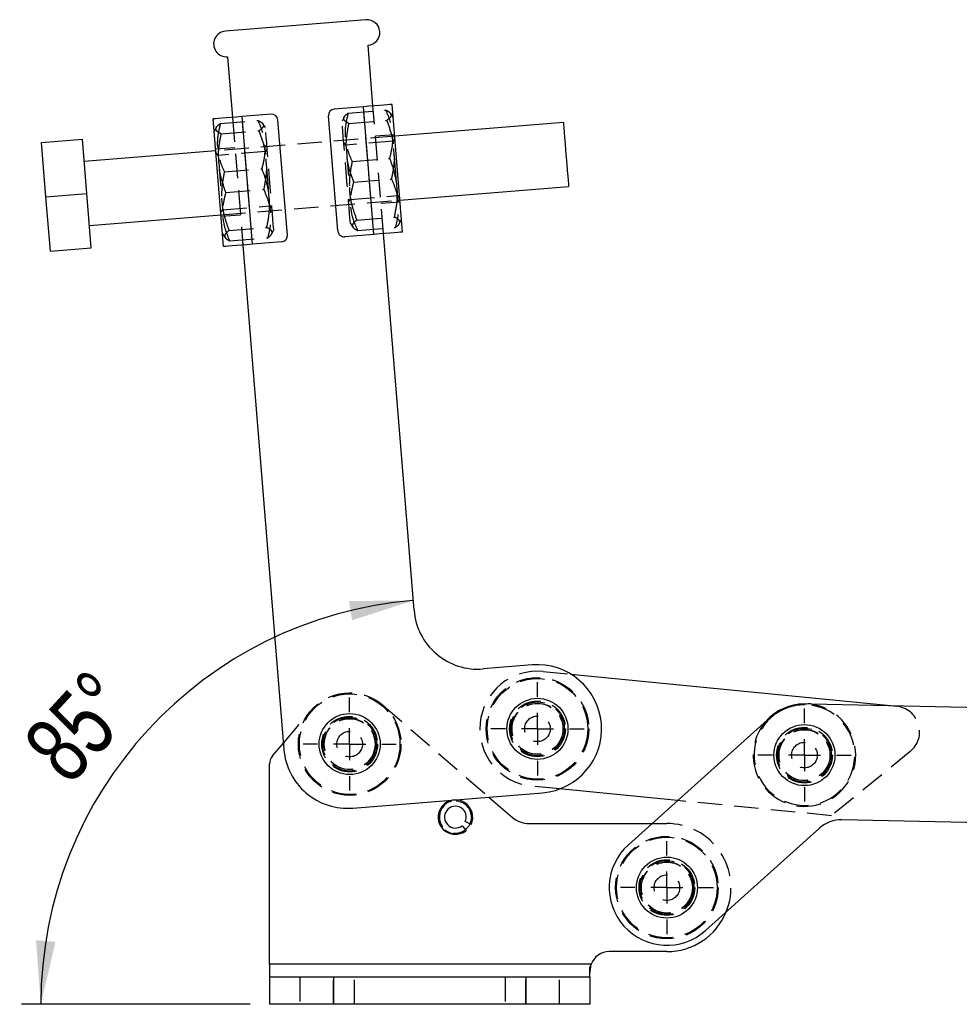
# Model space of a CAD drawing. Extents: x 32 to 386, y 7 to 320.
# Tile 3 of 9: x 43 to 92, y 229 to 280. Entities that reach past the tile are written whole.
import ezdxf

# ---------------------------------------------------------------- set-up
doc = ezdxf.new("R2010")
doc.units = 0
doc.linetypes.add('HIDDEN', pattern=[1.905, 1.27, -0.635])
doc.layers.get('0').update_dxf_attribs({"linetype": 'CONTINUOUS'})
doc.styles.add('SLDTEXTSTYLE0', font='TXT', dxfattribs={"width": 0.75})
doc.dimstyles.new('SLDDIMSTYLE3', dxfattribs={"dimtxt": 3.5, "dimasz": 3.302, "dimexe": 0, "dimexo": 0.0625, "dimgap": 0.875, "dimtad": 1, "dimdec": 4, "dimlfac": 3, "dimzin": 12, "dimtxsty": 'SLDTEXTSTYLE0', "dimsah": 1, "dimcen": 0.09, "dimazin": 3, "dimtfac": 1, "dimtdec": 0, "dimtofl": 0, "dimtmove": 0, "dimatfit": 3, "dimtolj": 1, "dimtzin": 12})

# ---------------------------------------------------------------- blocks, each defined once
blk = doc.blocks.new('_D_9')
at = {"color": 179, "linetype": 'CONTINUOUS'}
blk.add_line((55.458, 228.855), (43.561, 228.855), dxfattribs=at)
blk.add_arc((65.639, 228.855), 21.077, 94.6496, 180, dxfattribs=at)
for points in [[(63.93, 249.863), (60.589, 249.842), (60.75, 248.839)], [(44.561, 228.855), (45.324, 232.108), (44.311, 232.186)]]:
    blk.add_solid(points, dxfattribs=at)
at = {"color": 179, "linetype": 'CONTINUOUS', "insert": (43.463, 242.547, 0.033), "char_height": 3.5, "attachment_point": 1, "rotation": 47.3776, "style": 'SLDTEXTSTYLE0'}
blk.add_mtext('85°', dxfattribs=at)
blk = doc.blocks.new('SW_CENTERMARKSYMBOL_8')
at = {"color": 0, "linetype": 'CONTINUOUS'}
for p, q in [((0, 1.667), (0, 2.421)), ((0, 0), (0, 0.833)), ((-1.667, 0), (-2.421, 0)), ((0, 0), (-0.833, 0)), ((0, 0), (0, -0.833)), ((0, 0), (0.833, 0)), ((1.667, 0), (2.421, 0)), ((0, -1.667), (0, -2.421))]:
    blk.add_line(p, q, dxfattribs=at)
blk = doc.blocks.new('SW_CENTERMARKSYMBOL_9')
at = {"color": 0, "linetype": 'CONTINUOUS'}
for p, q in [((0, 1.667), (0, 2.421)), ((0, 0), (0, 0.833)), ((-1.667, 0), (-2.421, 0)), ((0, 0), (-0.833, 0)), ((0, 0), (0, -0.833)), ((0, 0), (0.833, 0)), ((1.667, 0), (2.421, 0)), ((0, -1.667), (0, -2.421))]:
    blk.add_line(p, q, dxfattribs=at)
blk = doc.blocks.new('SW_CENTERMARKSYMBOL_10')
at = {"color": 0, "linetype": 'CONTINUOUS'}
for p, q in [((0, 1.667), (0, 2.421)), ((0, 0), (0, 0.833)), ((-1.667, 0), (-2.421, 0)), ((0, 0), (-0.833, 0)), ((0, 0), (0, -0.833)), ((0, 0), (0.833, 0)), ((1.667, 0), (2.421, 0)), ((0, -1.667), (0, -2.421))]:
    blk.add_line(p, q, dxfattribs=at)
blk = doc.blocks.new('SW_CENTERMARKSYMBOL_11')
at = {"color": 0, "linetype": 'CONTINUOUS'}
for p, q in [((0, 1.667), (0, 2.421)), ((0, 0), (0, 0.833)), ((-1.667, 0), (-2.421, 0)), ((0, 0), (-0.833, 0)), ((0, 0), (0, -0.833)), ((0, 0), (0.833, 0)), ((1.667, 0), (2.421, 0)), ((0, -1.667), (0, -2.421))]:
    blk.add_line(p, q, dxfattribs=at)

msp = doc.modelspace()

# ---------------------------------------------------------------- linework, layer by layer
at = {"color": 7, "linetype": 'CONTINUOUS'}
for p, q in [((61.472006, 280.087637), (54.162806, 279.493185)), ((61.836783, 275.602447), (61.580089, 278.758692)), ((54.270889, 278.16424), (54.527583, 275.007995)), ((63.373903, 269.038781), (62.833493, 275.683507)), ((56.537613, 275.171468), (55.025938, 275.048526)), ((61.338429, 275.561916), (59.826753, 275.438972)), ((61.87884, 268.917188), (61.338429, 275.561916)), ((54.071285, 268.282205), (53.530875, 274.926933)), ((55.566349, 268.403798), (55.025938, 275.048526)), ((57.38324, 268.886), (56.89687, 274.866253)), ((60.007907, 269.099461), (59.521538, 275.079714)), ((71.739635, 274.735669), (62.968595, 274.022326)), ((44.601024, 273.699025), (46.727336, 273.871955)), ((44.830698, 270.875014), (44.601024, 273.699025)), ((46.95701, 271.047947), (46.727336, 273.871955)), ((53.665978, 273.265751), (46.821908, 272.709128)), ((44.830698, 270.875014), (46.95701, 271.047947)), ((47.186686, 268.223939), (46.95701, 271.047947)), ((63.238801, 270.699963), (72.00984, 271.413304)), ((45.060372, 268.051006), (44.830698, 270.875014)), ((47.092113, 269.386766), (53.936183, 269.943389)), ((57.078024, 268.526743), (55.566349, 268.403798)), ((61.87884, 268.917188), (60.367164, 268.794246)), ((63.971406, 249.355774), (62.377194, 268.957719)), ((45.060372, 268.051006), (47.186686, 268.223939)), ((55.067994, 268.363267), (57.202616, 242.116595)), ((70.122195, 246.511673), (67.563975, 246.303615)), ((72.132181, 246.032595), (88.754215, 244.396886)), ((84.278893, 244.488588), (84.401513, 244.485767)), ((84.635337, 244.488757), (94.098434, 244.277684)), ((75.120537, 237.160621), (82.334212, 243.636676)), ((56.615382, 241.781224), (57.175926, 242.444763)), ((56.457984, 230.938239), (56.457984, 241.351003)), ((60.795185, 239.064436), (70.662605, 239.866946)), ((77.679301, 239.457744), (71.544583, 240.061437)), ((67.869443, 239.63978), (69.08199, 238.587783)), ((66.938177, 238.209971), (66.640058, 238.359089)), ((69.955763, 238.261573), (76.346886, 238.261573)), ((93.964639, 238.279176), (86.216522, 238.451996)), ((66.474535, 238.148996), (66.689278, 237.894052)), ((85.06596, 238.025956), (79.128765, 232.695857)), ((77.124651, 231.594906), (74.124651, 231.594906)), ((56.457984, 230.938239), (56.457984, 230.271573)), ((73.185437, 230.938239), (56.457984, 230.938239)), ((73.124651, 230.423426), (73.185437, 230.938239)), ((73.124651, 230.423426), (73.185437, 230.938239)), ((73.124651, 230.271573), (73.124651, 230.773499)), ((56.457984, 230.271573), (56.457984, 228.854906)), ((59.791318, 230.271573), (56.457984, 230.271573)), ((59.791318, 230.271573), (59.791318, 228.854906)), ((69.791317, 230.271573), (59.791318, 230.271573)), ((69.791317, 230.271573), (69.791317, 228.854906)), ((73.124651, 230.271573), (69.791317, 230.271573)), ((73.124651, 230.271573), (73.124651, 228.854906)), ((59.791318, 228.854906), (56.457984, 228.854906)), ((69.791317, 228.854906), (59.791318, 228.854906)), ((73.124651, 228.854906), (69.791317, 228.854906))]:
    msp.add_line(p, q, dxfattribs=at)
at = {"color": 7, "linetype": 'HIDDEN'}
for p, q in [((60.545614, 275.226704), (62.507228, 275.386241)), ((61.87884, 268.917188), (61.338429, 275.561916)), ((62.377194, 268.957719), (61.836783, 275.602447)), ((62.887534, 275.019034), (62.752517, 275.214391)), ((53.900887, 274.686294), (55.862501, 274.845831)), ((54.527583, 275.007995), (55.067994, 268.363267)), ((55.566349, 268.403798), (55.025938, 275.048526)), ((56.242806, 274.478624), (56.10779, 274.673981)), ((60.331318, 275.017477), (60.229643, 274.802871)), ((60.589164, 274.691231), (62.550777, 274.850768)), ((53.686591, 274.477067), (53.584915, 274.26246)), ((53.944437, 274.150821), (55.90605, 274.310358)), ((62.968595, 274.022326), (53.665978, 273.265751)), ((60.429435, 273.564992), (60.319533, 273.697607)), ((62.890396, 273.765141), (60.429435, 273.564992)), ((62.96184, 274.105385), (61.965131, 274.024325)), ((62.977424, 273.913771), (62.890396, 273.765141)), ((54.655931, 273.429873), (53.659222, 273.34881)), ((53.784708, 273.024581), (53.674805, 273.157196)), ((56.245668, 273.224731), (53.784708, 273.024581)), ((56.332697, 273.37336), (56.245668, 273.224731)), ((60.750396, 272.708766), (62.71201, 272.868303)), ((54.105669, 272.168355), (56.067282, 272.327892)), ((60.837495, 271.637822), (62.799109, 271.797359)), ((54.192768, 271.097411), (56.154381, 271.256948)), ((53.936183, 269.943389), (63.238801, 270.699963)), ((60.572081, 270.592351), (60.65911, 270.740983)), ((60.65911, 270.740983), (63.12007, 270.941131)), ((62.248847, 270.535841), (63.245556, 270.616904)), ((63.12007, 270.941131), (63.229972, 270.808518)), ((53.927354, 270.051941), (54.014382, 270.200573)), ((54.014382, 270.200573), (56.475343, 270.40072)), ((56.475343, 270.40072), (56.585245, 270.268107)), ((53.942938, 269.860329), (54.939647, 269.941389)), ((60.998728, 269.655357), (62.960341, 269.814893)), ((63.218187, 269.488647), (63.319862, 269.703254)), ((54.354, 269.114946), (56.315614, 269.274483)), ((56.57346, 268.948237), (56.675135, 269.162843)), ((60.661971, 269.48709), (60.796988, 269.291733)), ((61.042277, 269.119883), (63.003891, 269.27942)), ((54.017244, 268.94668), (54.152261, 268.751323)), ((54.39755, 268.579473), (56.359164, 268.73901)), ((70.686199, 246.174889), (72.132181, 246.032595)), ((62.372198, 244.409153), (67.869443, 239.63978)), ((88.754215, 244.396886), (89.067067, 244.3661)), ((57.175926, 242.444763), (58.587575, 244.115788)), ((89.778948, 242.005714), (85.686674, 238.66977)), ((71.544583, 240.061437), (70.098601, 240.203731)), ((85.686674, 238.66977), (77.679301, 239.457744)), ((76.346886, 238.261573), (77.124651, 238.261573)), ((73.185437, 230.938239), (56.457984, 230.938239)), ((58.041317, 230.271573), (58.041317, 228.854906)), ((59.791318, 228.854906), (59.791318, 230.271573)), ((60.874651, 228.854906), (60.874651, 230.271573)), ((68.707984, 230.271573), (68.707984, 228.854906)), ((69.791317, 228.854906), (69.791317, 230.271573)), ((71.541317, 228.854906), (71.541317, 230.271573))]:
    msp.add_line(p, q, dxfattribs=at)
at = {"color": 7, "linetype": 'CONTINUOUS', "flags": 128}
for points in [[(62.833493, 275.683507), (62.804765, 275.681173), (62.719688, 275.674253), (62.581529, 275.663015), (62.395599, 275.647893), (62.169042, 275.629468), (61.910565, 275.608447), (61.630102, 275.585636), (61.338429, 275.561916)], [(55.025938, 275.048526), (54.734265, 275.024804), (54.453802, 275.001995), (54.195325, 274.980972), (53.968768, 274.962547), (53.782839, 274.947424), (53.644679, 274.936189), (53.559602, 274.92927), (53.530875, 274.926933)], [(71.739635, 274.735669), (71.741042, 274.718369), (71.748349, 274.628535), (71.761565, 274.466035), (71.780073, 274.238467), (71.803007, 273.956475), (71.829295, 273.633239), (71.857708, 273.283879), (71.886918, 272.924726), (71.915558, 272.572577), (71.942289, 272.243894)], [(71.942289, 272.243894), (71.965862, 271.954052), (71.985174, 271.716599), (71.999322, 271.542641), (72.007644, 271.440307), (72.00984, 271.413304)], [(63.373903, 269.038781), (63.345176, 269.036444), (63.260098, 269.029525), (63.12194, 269.01829), (62.936009, 269.003167), (62.709452, 268.984742), (62.450976, 268.963719), (62.170512, 268.94091), (61.87884, 268.917188)], [(55.566349, 268.403798), (55.274677, 268.380078), (54.994212, 268.357267), (54.735736, 268.336246), (54.509179, 268.317818), (54.323249, 268.302699), (54.185091, 268.291461), (54.100012, 268.284542), (54.071285, 268.282205)], [(66.878538, 238.239802), (66.798832, 238.105085), (66.646318, 237.945054)]]:
    msp.add_lwpolyline(points, dxfattribs=at)
at = {"color": 7, "linetype": 'HIDDEN', "flags": 128}
for points in [[(60.661971, 269.48709), (60.660084, 269.510289), (60.652186, 269.607405), (60.638351, 269.777521), (60.618976, 270.015746), (60.59462, 270.315227), (60.565982, 270.667344), (60.533887, 271.061971), (60.499259, 271.487755), (60.463093, 271.932443), (60.426429, 272.383248), (60.390323, 272.827198), (60.355813, 273.251521), (60.323892, 273.644012), (60.295478, 273.993378), (60.271389, 274.28957), (60.252318, 274.524065), (60.238813, 274.690119), (60.231263, 274.782953), (60.229643, 274.802871)], [(56.675135, 269.162843), (56.673248, 269.186042), (56.66535, 269.283158), (56.651514, 269.453274), (56.632139, 269.691499), (56.607783, 269.99098), (56.579146, 270.343097), (56.547051, 270.737725), (56.512422, 271.163508), (56.476256, 271.608198), (56.439592, 272.059001), (56.403487, 272.502951), (56.368976, 272.927276), (56.337055, 273.319766), (56.308642, 273.669133), (56.284553, 273.965324), (56.265481, 274.199818), (56.251977, 274.365872), (56.244426, 274.458706), (56.242806, 274.478624)], [(63.02409, 272.12127), (62.997458, 272.448731), (62.971245, 272.771038), (62.946865, 273.070814), (62.92563, 273.331903), (62.908688, 273.540223), (62.89695, 273.684551), (62.89105, 273.7571), (62.890396, 273.765141)], [(56.379363, 271.58086), (56.352731, 271.90832), (56.326518, 272.230627), (56.302137, 272.530404), (56.280903, 272.791492), (56.26396, 272.999813), (56.252223, 273.144138), (56.246322, 273.216687), (56.245668, 273.224731)], [(60.429435, 273.564992), (60.432282, 273.529986), (60.441161, 273.42081), (60.453106, 273.273945)], [(60.455083, 273.249631), (60.455599, 273.243288), (60.474817, 273.006985), (60.49778, 272.724643), (60.523249, 272.411483), (60.549852, 272.084387), (60.576153, 271.760992), (60.600736, 271.458727), (60.622275, 271.193891), (60.639609, 270.98076), (60.651803, 270.830822), (60.6582, 270.752164), (60.65911, 270.740983)], [(53.784708, 273.024581), (53.787555, 272.989576), (53.796434, 272.8804), (53.808378, 272.733534)], [(53.810356, 272.70922), (53.810872, 272.702877), (53.83009, 272.466575), (53.853053, 272.184233), (53.878522, 271.871072), (53.905124, 271.543977), (53.931426, 271.220582), (53.956009, 270.918317), (53.977547, 270.653481), (53.994881, 270.44035), (54.007075, 270.290412), (54.013473, 270.211753), (54.014382, 270.200573)], [(63.12007, 270.941131), (63.120065, 270.941198), (63.116716, 270.982374), (63.107357, 271.097449), (63.092492, 271.280219), (63.072924, 271.520828), (63.049706, 271.806309), (63.02409, 272.12127)], [(56.475343, 270.40072), (56.475338, 270.400785), (56.471989, 270.441964), (56.462629, 270.557038), (56.447765, 270.739808), (56.428197, 270.980417), (56.404979, 271.265899), (56.379363, 271.58086)], [(84.278893, 244.438588), (83.824513, 244.398835), (83.627812, 244.356293)], [(66.957984, 238.594906), (66.917198, 238.337392), (66.878538, 238.239802)]]:
    msp.add_lwpolyline(points, dxfattribs=at)
at = {"color": 7, "linetype": 'HIDDEN'}
for centre, radius in [((70.3924, 243.18931), 2.666667), ((70.3924, 243.18931), 2.616667), ((60.624651, 242.394906), 2.666667), ((60.624651, 242.394906), 2.616667), ((70.3924, 243.18931), 1.45), ((70.3924, 243.18931), 1.4), ((70.3924, 243.18931), 1.333333), ((70.3924, 243.18931), 1.322917), ((60.624651, 242.394906), 1.45), ((60.624651, 242.394906), 1.4), ((60.624651, 242.394906), 1.333333), ((60.624651, 242.394906), 1.322917), ((70.3924, 243.18931), 0.666667), ((60.624651, 242.394906), 0.666667), ((84.278893, 241.821922), 1.45), ((84.278893, 241.821922), 1.4), ((84.278893, 241.821922), 1.333333), ((84.278893, 241.821922), 1.322917), ((84.278893, 241.821922), 0.666667), ((77.124651, 234.928239), 2.666667), ((77.124651, 234.928239), 2.616667), ((77.124651, 234.928239), 1.45), ((77.124651, 234.928239), 1.4), ((77.124651, 234.928239), 1.333333), ((77.124651, 234.928239), 1.322917), ((77.124651, 234.928239), 0.666667)]:
    msp.add_circle(centre, radius, dxfattribs=at)
at = {"color": 7, "linetype": 'CONTINUOUS'}
for centre in [(70.3924, 243.18931), (60.624651, 242.394906), (84.278893, 241.821922), (77.124651, 234.928239)]:
    msp.add_circle(centre, 1.5875, dxfattribs=at)
for centre, radius, start, end in [((61.526047, 279.423165), 0.666667, 274.6495889, 94.6495889), ((54.216847, 278.828713), 0.666667, 94.6495889, 274.6495889), ((56.564634, 274.839233), 0.333333, 4.6495889, 94.6495889), ((59.853774, 275.106736), 0.333333, 94.6495889, 184.6495889), ((60.340144, 269.126481), 0.333333, 184.6495889, 274.6495889), ((57.051004, 268.858978), 0.333333, 274.6495889, 4.6495889), ((67.293769, 249.625979), 3.333333, 184.6495889, 274.6495889), ((70.3924, 243.18931), 3.333333, 274.6495889, 94.6495889), ((84.278893, 241.821922), 2.666667, 90, 138.4151007), ((84.561006, 241.156251), 3.333334, 88.7222432, 131.9158098), ((84.278893, 241.821922), 2.616667, 104.4077355, 121.5270077), ((60.52498, 242.3868), 3.333333, 184.6495889, 274.6495889), ((57.124651, 241.351004), 0.666667, 139.8095376, 180), ((66.124651, 238.594906), 0.9, 334.6779372, 308.8558718), ((66.124651, 238.594906), 0.566793, 335.4142189, 308.1195901), ((69.955764, 239.594906), 1.333333, 229.0553139, 270), ((86.179357, 236.785744), 1.666666, 88.7222432, 131.9158098), ((77.124651, 234.928239), 3, 131.9158098, 311.9158098), ((77.124651, 234.928239), 3.333333, 270, 337.7577308), ((74.124651, 230.594906), 1, 90, 159.9199106)]:
    msp.add_arc(centre, radius, start, end, dxfattribs=at)
at = {"color": 7, "linetype": 'HIDDEN'}
for centre, radius, start, end in [((70.3924, 243.18931), 3, 84.3798415, 264.3798415), ((84.278893, 241.821922), 2.666667, 138.4151007, 87.3644888), ((84.278893, 241.821922), 2.616667, 121.5270077, 90), ((88.936489, 243.039176), 1.333333, 309.1862738, 84.3798415), ((66.124651, 238.594906), 0.855342, 334.7433177, 308.7904913), ((66.124651, 238.594906), 0.833333, 0, 308.755692), ((77.124651, 234.928239), 3.333333, 337.7577308, 90)]:
    msp.add_arc(centre, radius, start, end, dxfattribs=at)
for points, knots in [([(60.589164, 274.691231), (60.532911, 274.71997), (60.419884, 274.777713), (60.31344, 274.883249), (60.305669, 275.01076), (60.412226, 275.131397), (60.514725, 275.204634), (60.545614, 275.226704)], [0, 0, 0, 0, 0.1889642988, 0.379682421, 0.630819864, 0.8887425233, 1, 1, 1, 1]), ([(60.545614, 275.226704), (60.490536, 275.00224), (60.379185, 274.548443), (60.378544, 273.88945), (60.508522, 273.270119), (60.669281, 272.897023), (60.750396, 272.708766)], [0, 0, 0, 0, 0.264605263, 0.534947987, 0.765342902, 1, 1, 1, 1]), ([(62.507228, 275.386241), (62.541278, 275.369452), (62.652299, 275.314709), (62.778052, 275.213033), (62.792732, 275.0864), (62.704257, 274.963846), (62.602124, 274.888599), (62.550777, 274.850768)], [0, 0, 0, 0, 0.111257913, 0.362750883, 0.620315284, 0.809114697, 1, 1, 1, 1]), ([(62.71201, 272.868303), (62.767088, 273.092767), (62.878439, 273.546562), (62.87908, 274.205555), (62.749102, 274.824888), (62.588343, 275.197984), (62.507228, 275.386241)], [0, 0, 0, 0, 0.264604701, 0.534947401, 0.765342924, 1, 1, 1, 1]), ([(53.944437, 274.150821), (53.888184, 274.179559), (53.775156, 274.237303), (53.668713, 274.342835), (53.660941, 274.47035), (53.767499, 274.590987), (53.869998, 274.664223), (53.900887, 274.686294)], [0, 0, 0, 0, 0.188964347, 0.379682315, 0.630819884, 0.888742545, 1, 1, 1, 1]), ([(53.900887, 274.686294), (53.845808, 274.461829), (53.734457, 274.008032), (53.733817, 273.349039), (53.863795, 272.729706), (54.024553, 272.356612), (54.105669, 272.168355)], [0, 0, 0, 0, 0.264605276, 0.534947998, 0.765343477, 1, 1, 1, 1]), ([(55.862501, 274.845831), (55.896551, 274.829041), (56.007571, 274.774299), (56.133325, 274.672624), (56.148005, 274.545986), (56.059529, 274.423437), (55.957397, 274.348188), (55.90605, 274.310358)], [0, 0, 0, 0, 0.111257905, 0.362750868, 0.620315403, 0.8091147, 1, 1, 1, 1]), ([(56.067282, 272.327892), (56.122361, 272.552356), (56.233712, 273.006152), (56.234353, 273.665145), (56.104374, 274.284478), (55.943616, 274.657574), (55.862501, 274.845831)], [0, 0, 0, 0, 0.264604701, 0.534947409, 0.765342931, 1, 1, 1, 1]), ([(60.837495, 271.637822), (60.74309, 271.896912), (60.552232, 272.420709), (60.433791, 273.210149), (60.45116, 273.975422), (60.542883, 274.451175), (60.589164, 274.691231)], [0, 0, 0, 0, 0.264605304, 0.534947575, 0.765343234, 1, 1, 1, 1]), ([(62.550777, 274.850768), (62.645183, 274.591679), (62.836041, 274.067882), (62.954482, 273.278442), (62.937112, 272.513168), (62.84539, 272.037415), (62.799109, 271.797359)], [0, 0, 0, 0, 0.264604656, 0.534947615, 0.765343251, 1, 1, 1, 1]), ([(54.192768, 271.097411), (54.098363, 271.356501), (53.907505, 271.880299), (53.789063, 272.669739), (53.806433, 273.435012), (53.898156, 273.910765), (53.944437, 274.150821)], [0, 0, 0, 0, 0.264605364, 0.534947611, 0.765343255, 1, 1, 1, 1]), ([(55.90605, 274.310358), (56.000455, 274.051268), (56.191314, 273.527472), (56.309755, 272.738031), (56.292385, 271.972757), (56.200663, 271.497004), (56.154381, 271.256948)], [0, 0, 0, 0, 0.264604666, 0.534947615, 0.765343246, 1, 1, 1, 1]), ([(60.750396, 272.708766), (60.699098, 272.437826), (60.595388, 271.890072), (60.606069, 271.091868), (60.746871, 270.339459), (60.914264, 269.884779), (60.998728, 269.655357)], [0, 0, 0, 0, 0.26460487, 0.534947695, 0.765343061, 1, 1, 1, 1]), ([(62.960341, 269.814893), (63.01164, 270.085833), (63.11535, 270.633587), (63.104669, 271.431791), (62.963867, 272.184201), (62.796473, 272.63888), (62.71201, 272.868303)], [0, 0, 0, 0, 0.264604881, 0.534947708, 0.765343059, 1, 1, 1, 1]), ([(54.105669, 272.168355), (54.05437, 271.897416), (53.950661, 271.349662), (53.961342, 270.551458), (54.102144, 269.799048), (54.269537, 269.344369), (54.354, 269.114946)], [0, 0, 0, 0, 0.264604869, 0.534947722, 0.765343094, 1, 1, 1, 1]), ([(56.315614, 269.274483), (56.366913, 269.545422), (56.470622, 270.093176), (56.459942, 270.891381), (56.319139, 271.64379), (56.151746, 272.098469), (56.067282, 272.327892)], [0, 0, 0, 0, 0.264604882, 0.534947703, 0.765343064, 1, 1, 1, 1]), ([(61.042277, 269.119883), (60.951652, 269.332498), (60.768435, 269.762337), (60.661316, 270.412567), (60.689509, 271.044763), (60.787866, 271.438931), (60.837495, 271.637822)], [0, 0, 0, 0, 0.264605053, 0.534947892, 0.765343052, 1, 1, 1, 1]), ([(62.799109, 271.797359), (62.889734, 271.584744), (63.072951, 271.154905), (63.18007, 270.504675), (63.151877, 269.872479), (63.05352, 269.478311), (63.003891, 269.27942)], [0, 0, 0, 0, 0.264605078, 0.534947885, 0.765343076, 1, 1, 1, 1]), ([(54.39755, 268.579473), (54.306924, 268.792087), (54.123708, 269.221927), (54.016589, 269.872156), (54.044781, 270.504352), (54.143139, 270.898521), (54.192768, 271.097411)], [0, 0, 0, 0, 0.264605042, 0.534947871, 0.765343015, 1, 1, 1, 1]), ([(56.154381, 271.256948), (56.245007, 271.044334), (56.428223, 270.614494), (56.535343, 269.964265), (56.50715, 269.332069), (56.408793, 268.9379), (56.359164, 268.73901)], [0, 0, 0, 0, 0.264605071, 0.534947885, 0.765343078, 1, 1, 1, 1]), ([(60.998728, 269.655357), (60.967838, 269.633285), (60.867122, 269.561323), (60.75945, 269.440665), (60.765427, 269.313318), (60.872543, 269.206673), (60.985492, 269.148919), (61.042277, 269.119883)], [0, 0, 0, 0, 0.111257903, 0.362750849, 0.620315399, 0.809114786, 1, 1, 1, 1]), ([(63.003891, 269.27942), (63.05476, 269.316871), (63.156971, 269.392119), (63.244964, 269.513464), (63.232027, 269.640561), (63.107378, 269.742392), (62.994391, 269.798104), (62.960341, 269.814893)], [0, 0, 0, 0, 0.188964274, 0.379682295, 0.630819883, 0.888742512, 1, 1, 1, 1]), ([(54.354, 269.114946), (54.32311, 269.092875), (54.222395, 269.020913), (54.114724, 268.900254), (54.120699, 268.772908), (54.227816, 268.666263), (54.340765, 268.608509), (54.39755, 268.579473)], [0, 0, 0, 0, 0.111257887, 0.36275082, 0.620315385, 0.809114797, 1, 1, 1, 1]), ([(56.359164, 268.73901), (56.410033, 268.77646), (56.512244, 268.851709), (56.600237, 268.973054), (56.5873, 269.10015), (56.46265, 269.201981), (56.349664, 269.257693), (56.315614, 269.274483)], [0, 0, 0, 0, 0.188964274, 0.379682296, 0.630819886, 0.888742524, 1, 1, 1, 1])]:
    msp.add_open_spline(points, degree=3, knots=knots, dxfattribs=at)
at = {"color": 7, "linetype": 'CONTINUOUS'}
msp.add_open_spline([(73.124651, 230.773499), (73.129575, 230.802232), (73.139516, 230.860231), (73.170037, 230.912078), (73.185437, 230.938239)], degree=3, knots=[0, 0, 0, 0, 0.495405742, 1, 1, 1, 1], dxfattribs=at)

# ---------------------------------------------------------------- block references
at = {"color": 218, "linetype": 'CONTINUOUS'}
for name, p in [('SW_CENTERMARKSYMBOL_9', (70.3924, 243.18931)), ('SW_CENTERMARKSYMBOL_8', (60.624651, 242.394906)), ('SW_CENTERMARKSYMBOL_10', (84.278893, 241.821922)), ('SW_CENTERMARKSYMBOL_11', (77.124651, 234.928239))]:
    msp.add_blockref(name, p, dxfattribs=at)

# ---------------------------------------------------------------- dimensions: what is measured, and where the dimension line sits
at = {"color": 179, "linetype": 'CONTINUOUS'}
dim = msp.add_angular_dim_2l(base=(50.142416, 243.142078), line1=((63.971406, 249.355774), (61.580088, 278.758692)), line2=((56.457984, 228.854906), (73.124651, 228.854906)), dimstyle='SLDDIMSTYLE3', dxfattribs=at)
dim.commit()
dim.dimension.update_dxf_attribs({"geometry": '_D_9', "text_midpoint": (50.129256, 243.127791), "dimtype": 162})

doc.saveas('drawing.dxf')
